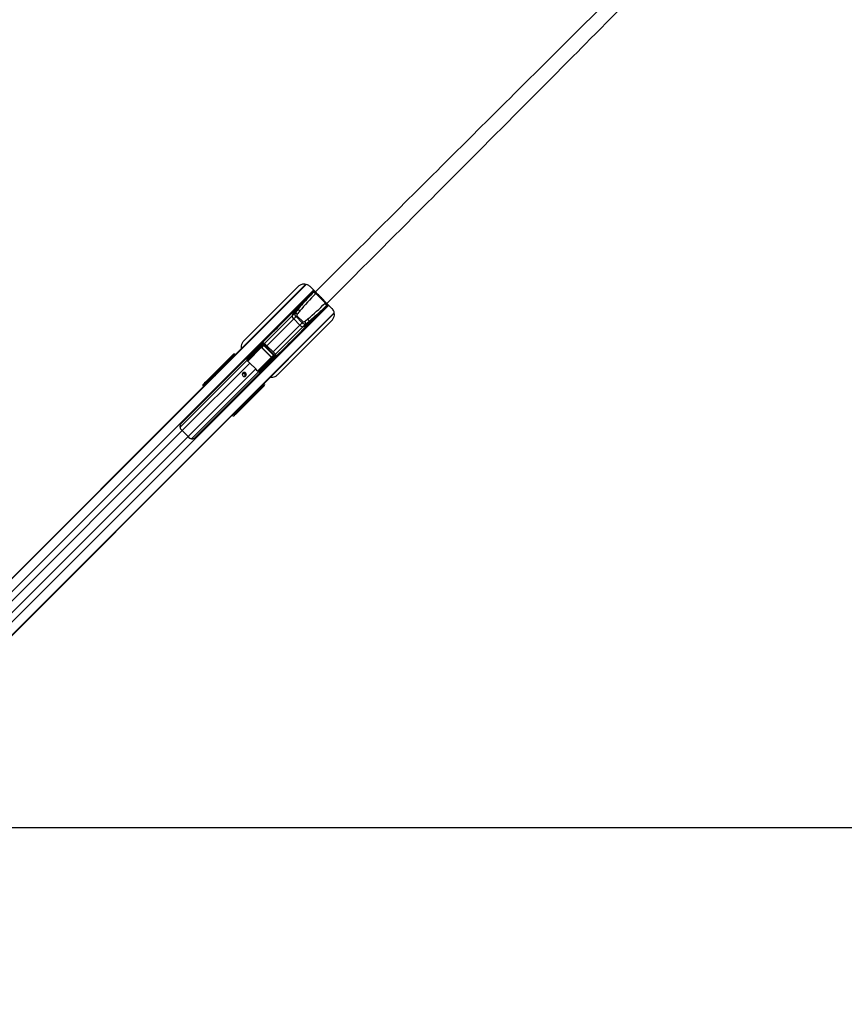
# Model space of a CAD drawing. Header units: millimetres. Extents: x 1508 to 17407, y 390 to 16320.
# Tile 64 of 66: x 4281 to 6223, y 9964 to 12284. Entities that reach past the tile are written whole.
import ezdxf

# ---------------------------------------------------------------- set-up
doc = ezdxf.new("R2010")
doc.units = ezdxf.units.MM
doc.header["$LTSCALE"] = 2
doc.layers.add('COMPONENT_GEOMETRY', color=7, linetype='Continuous')
doc.styles.add('SLDTEXTSTYLE0', font='TXT', dxfattribs={"width": 0.75})
doc.dimstyles.new('SLDDIMSTYLE0', dxfattribs={"dimtxt": 100, "dimasz": 6.604, "dimexe": 0, "dimexo": 0.0625, "dimgap": 25, "dimtad": 0, "dimtih": 1, "dimtoh": 1, "dimdec": 1, "dimrnd": 1e-09, "dimzin": 12, "dimdsep": 46, "dimtxsty": 'SLDTEXTSTYLE0', "dimsah": 1, "dimcen": 0.09, "dimadec": 0, "dimazin": 3, "dimtfac": 1, "dimtdec": 1, "dimtofl": 0, "dimtmove": 0, "dimatfit": 3, "dimfxl": 1, "dimfrac": 2, "dimtolj": 1, "dimtzin": 12, "dimarcsym": 0})
doc.dimstyles.new('SLDDIMSTYLE1', dxfattribs={"dimtxt": 100, "dimasz": 6.604, "dimexe": 0, "dimexo": 0.0625, "dimgap": 25, "dimtad": 0, "dimtih": 1, "dimtoh": 1, "dimdec": 0, "dimrnd": 1e-09, "dimzin": 12, "dimdsep": 46, "dimtxsty": 'SLDTEXTSTYLE0', "dimsah": 1, "dimcen": 0.09, "dimadec": 0, "dimazin": 3, "dimtfac": 1, "dimtdec": 0, "dimtofl": 0, "dimtmove": 0, "dimatfit": 3, "dimfxl": 1, "dimfrac": 2, "dimtolj": 1, "dimtzin": 12, "dimarcsym": 0})

# ---------------------------------------------------------------- blocks, each defined once
blk = doc.blocks.new('_D')
at = {"layer": 'COMPONENT_GEOMETRY', "color": 7}
for p, q in [((6308, 15517.2), (2562.5, 15517.2)), ((2568.9, 15517.2), (2568.9, 13024.9)), ((2368.8, 13004.6), (2338.4, 13004.6)), ((2338.4, 13004.6), (2338.4, 12845.8)), ((2769, 13004.6), (2799.4, 13004.6)), ((2799.4, 13004.6), (2799.4, 12845.8)), ((2338.4, 12845.8), (2368.8, 12845.8)), ((2799.4, 12845.8), (2769, 12845.8)), ((2568.9, 10203.9), (2568.9, 12696.2)), ((3176.2, 10203.9), (2562.5, 10203.9))]:
    blk.add_line(p, q, dxfattribs=at)
for points in [[(2568.9, 15517.2), (2567.9, 15510.6), (2569.9, 15510.6)], [(2568.9, 10203.9), (2569.9, 10210.5), (2567.9, 10210.5)]]:
    blk.add_solid(points, dxfattribs=at)
at = {"layer": 'COMPONENT_GEOMETRY', "color": 7, "char_height": 100, "attachment_point": 1, "style": 'SLDTEXTSTYLE0'}
for s, insert in [('8\'8.59"', (2368.8, 12974.8)), ('2656.7', (2365.7, 12825.1))]:
    blk.add_mtext(s, dxfattribs=dict(at, insert=insert))
blk = doc.blocks.new('_D_1')
at = {"layer": 'COMPONENT_GEOMETRY', "color": 7}
for p, q in [((8879.1, 12946.1), (8879.1, 8407.7)), ((3365.8, 10201.4), (3365.8, 8407.7)), ((5922.4, 8558.1), (5891.9, 8558.1)), ((5891.9, 8558.1), (5891.9, 8399.3)), ((6322.5, 8558.1), (6353, 8558.1)), ((6353, 8558.1), (6353, 8399.3)), ((3365.8, 8414), (5845.6, 8414)), ((5891.9, 8399.3), (5922.4, 8399.3)), ((6353, 8399.3), (6322.5, 8399.3)), ((8879.1, 8414), (6399.2, 8414))]:
    blk.add_line(p, q, dxfattribs=at)
for points in [[(3365.8, 8414), (3372.4, 8413), (3372.4, 8415)], [(8879.1, 8414), (8872.5, 8415), (8872.5, 8413)]]:
    blk.add_solid(points, dxfattribs=at)
at = {"layer": 'COMPONENT_GEOMETRY', "color": 7, "char_height": 100, "attachment_point": 1, "style": 'SLDTEXTSTYLE0'}
for s, insert in [('9\'0.53"', (5922.4, 8528.2)), ('2757', (5974.7, 8378.6))]:
    blk.add_mtext(s, dxfattribs=dict(at, insert=insert))

msp = doc.modelspace()

# ---------------------------------------------------------------- linework, layer by layer
at = {"color": 8, "linetype": 'Continuous', "lineweight": 25}
for p, q in [((3693.14, 10397.59), (4955.3, 11659.75)), ((4742.14, 11447.6), (4954.5, 11659.96)), ((3708.91, 10382.82), (4972.74, 11646.65)), ((4974.59, 11644.57), (4965.73, 11635.71)), ((4979.47, 11639.95), (4978.03, 11638.5)), ((3744.69, 10347.04), (5008.52, 11610.87)), ((4997.58, 11603.86), (5006.55, 11612.84)), ((5001.82, 11617.6), (5000.37, 11616.16)), ((3759.46, 10331.27), (5021.35, 11593.15)), ((4808.28, 11379.08), (5021.52, 11592.32)), ((4857.41, 11521), (4922.08, 11585.67)), ((4862.95, 11515.47), (4925.96, 11578.47)), ((4877.33, 11501.08), (4940.34, 11564.09)), ((4882.87, 11495.54), (4947.54, 11560.21)), ((4817.32, 11479.53), (4849.23, 11511.44)), ((4849.7, 11511.2), (4817.63, 11479.13)), ((4857.35, 11521.06), (4855.47, 11519.18)), ((4784.18, 11491.13), (4784.65, 11491.59)), ((4784.46, 11490.85), (4784.93, 11491.31)), ((4785.2, 11491.21), (4785.18, 11491.23)), ((4841.06, 11455.82), (4873.06, 11487.83)), ((4873.31, 11487.36), (4841.42, 11455.48)), ((4882.93, 11495.48), (4881.05, 11493.6)), ((4658.17, 11323.39), (4816.04, 11481.27)), ((4663.35, 11315.4), (4822.57, 11474.63)), ((4767.15, 11473.17), (4765.58, 11474.48)), ((4765.72, 11474.75), (4767.36, 11473.38)), ((4774.75, 11480.76), (4774.24, 11481.27)), ((4775.14, 11482.17), (4775.65, 11481.66)), ((4775.83, 11484.74), (4775.3, 11484.21)), ((4777.38, 11483.4), (4776.03, 11484.53)), ((4776.17, 11484.79), (4777.59, 11483.61)), ((4776.65, 11483.69), (4776.19, 11483.22)), ((4776.7, 11482.71), (4776.19, 11483.22)), ((4816.3, 11481.15), (4817.16, 11482.22)), ((4677.27, 11301.48), (4836.5, 11460.7)), ((4685.26, 11296.3), (4843.14, 11454.17)), ((4846.7, 11453.86), (4847.69, 11455.17)), ((4719.66, 11425.68), (4718.66, 11426.8)), ((4720.14, 11429.05), (4721.5, 11427.52)), ((4846.4, 11414.16), (4845.27, 11415.51)), ((4845.48, 11415.72), (4846.66, 11414.3)), ((4853.18, 11423.06), (4852.72, 11422.59)), ((4853.46, 11422.78), (4853, 11422.31)), ((4853.1, 11423.31), (4853.08, 11423.33)), ((4853.79, 11420.99), (4853.72, 11420.91)), ((4836.35, 11403.71), (4835.04, 11405.28)), ((4835.25, 11405.49), (4836.62, 11403.85)), ((4843.14, 11412.37), (4842.63, 11412.88)), ((4843.53, 11413.78), (4844.04, 11413.27)), ((4845.09, 11414.32), (4844.58, 11414.83)), ((4845.56, 11414.79), (4845.09, 11414.32)), ((4845.88, 11413), (4845.81, 11412.92)), ((4846.08, 11413.43), (4846.61, 11413.96)), ((4788.67, 11356.79), (4787.54, 11357.79)), ((4789.39, 11359.63), (4790.92, 11358.27)), ((3771.25, 10423.31), (4663.35, 11315.4)), ((3785.17, 10409.38), (4677.27, 11301.48))]:
    msp.add_line(p, q, dxfattribs=at)
at = {"color": 7, "linetype": 'Continuous', "lineweight": 25}
for p, q in [((4739.17, 11445.18), (4954.06, 11660.07)), ((4936.32, 11654.79), (4808.08, 11526.55)), ((4977.05, 11642.34), (4964.61, 11654.79)), ((4974.02, 11645.38), (4660.86, 11332.22)), ((4972.44, 11641.4), (4928.52, 11597.48)), ((4965.73, 11635.71), (4966.23, 11635.19)), ((4973.11, 11642.07), (4972.44, 11641.4)), ((4975.24, 11644.2), (4973.11, 11642.07)), ((4977.36, 11637.84), (4978.03, 11638.5)), ((4978.03, 11638.5), (4978.03, 11638.5)), ((5000.37, 11616.16), (4978.03, 11638.5)), ((4694.09, 11298.99), (5007.25, 11612.15)), ((4931.05, 11601.7), (4892.3, 11562.96)), ((5003.27, 11610.57), (4959.35, 11566.65)), ((4997.06, 11604.36), (4997.58, 11603.86)), ((4999.71, 11615.49), (5000.37, 11616.16)), ((5000.37, 11616.16), (5000.37, 11616.16)), ((5003.94, 11611.24), (5003.27, 11610.57)), ((5006.07, 11613.37), (5003.94, 11611.24)), ((5015.95, 11603.45), (5004.21, 11615.19)), ((4805.86, 11376.11), (5021.62, 11591.87)), ((4929.29, 11592.88), (4922.08, 11585.67)), ((4922.71, 11587.78), (4935.48, 11600.54)), ((4931.43, 11583.95), (4925.96, 11578.47)), ((4940.34, 11564.09), (4925.96, 11578.47)), ((4931.43, 11583.95), (4933.68, 11586.2)), ((4945.82, 11569.56), (4931.43, 11583.95)), ((4933.68, 11586.2), (4948.07, 11571.81)), ((4887.71, 11446.92), (5015.95, 11575.16)), ((4924.83, 11530.44), (4963.57, 11569.18)), ((4945.82, 11569.56), (4940.34, 11564.09)), ((4945.82, 11569.56), (4948.07, 11571.81)), ((4954.75, 11567.42), (4947.54, 11560.21)), ((4949.65, 11560.84), (4962.41, 11573.61)), ((4877.85, 11548.51), (4846.15, 11516.81)), ((4817.46, 11486.82), (4851.34, 11520.79)), ((4852.31, 11518.94), (4817.69, 11484.23)), ((4817.83, 11482.25), (4852.32, 11516.74)), ((4853.25, 11516.26), (4818.76, 11481.77)), ((4831.5, 11502.2), (4845.56, 11516.29)), ((4851.34, 11520.79), (4845.56, 11516.29)), ((4851.81, 11521.21), (4846.08, 11516.75)), ((4849.23, 11511.44), (4853.25, 11516.26)), ((4850.47, 11511.28), (4850.68, 11511.49)), ((4873.15, 11488.6), (4850.47, 11511.28)), ((4855, 11516.67), (4850.68, 11511.49)), ((4850.68, 11511.49), (4873.36, 11488.81)), ((4855, 11516.67), (4855.42, 11517.09)), ((4878.54, 11493.13), (4855, 11516.67)), ((4855.42, 11517.09), (4878.96, 11493.55)), ((4881.05, 11493.6), (4855.47, 11519.18)), ((4882.93, 11495.48), (4857.35, 11521.06)), ((4878.68, 11484.28), (4910.38, 11515.99)), ((4719.44, 11430.68), (4781.81, 11493.05)), ((4719.48, 11431.15), (4783.13, 11494.8)), ((4781.83, 11489.48), (4776.17, 11484.79)), ((4776.27, 11486.28), (4781.79, 11490.86)), ((4782.78, 11491.85), (4778.75, 11488.63)), ((4782.86, 11491.92), (4778.83, 11488.71)), ((4781.79, 11490.86), (4782.78, 11491.85)), ((4781.81, 11493.05), (4783.13, 11494.8)), ((4782.31, 11489.26), (4783.21, 11490.16)), ((4782.59, 11488.98), (4782.31, 11489.26)), ((4782.59, 11488.98), (4783.49, 11489.88)), ((4782.78, 11491.85), (4782.86, 11491.92)), ((4784.18, 11491.13), (4783.21, 11490.16)), ((4783.21, 11490.16), (4783.49, 11489.88)), ((4783.49, 11489.88), (4784.46, 11490.85)), ((4784.46, 11490.85), (4784.18, 11491.13)), ((4784.93, 11491.31), (4784.65, 11491.59)), ((4817.57, 11488.78), (4817.85, 11488.5)), ((4843.64, 11456.89), (4878.13, 11491.38)), ((4878.61, 11490.46), (4844.12, 11455.97)), ((4846.1, 11455.82), (4880.81, 11490.44)), ((4882.66, 11489.47), (4848.69, 11455.59)), ((4873.15, 11488.6), (4873.36, 11488.81)), ((4878.13, 11491.38), (4873.31, 11487.36)), ((4873.36, 11488.81), (4878.54, 11493.13)), ((4878.16, 11483.69), (4882.66, 11489.47)), ((4878.54, 11493.13), (4878.96, 11493.55)), ((4878.62, 11484.21), (4883.08, 11489.94)), ((4765.58, 11474.48), (4720.14, 11429.05)), ((4765.64, 11476.17), (4773.71, 11482.87)), ((4773.76, 11481.5), (4765.67, 11474.79)), ((4774.79, 11483.94), (4768.78, 11479.15)), ((4768.89, 11479.25), (4768.78, 11479.15)), ((4774.87, 11484.01), (4768.89, 11479.25)), ((4773.71, 11482.87), (4774.79, 11483.94)), ((4775.14, 11482.17), (4774.24, 11481.27)), ((4774.87, 11484.01), (4774.79, 11483.94)), ((4776.19, 11483.22), (4775.14, 11482.17)), ((4777.16, 11483.18), (4776.65, 11483.69)), ((4822.57, 11474.63), (4836.5, 11460.7)), ((4864.07, 11469.63), (4878.16, 11483.69)), ((4729.79, 11435.25), (4742.23, 11446.83)), ((4729.79, 11435.25), (4734.09, 11439.55)), ((4730.98, 11436.99), (4737.01, 11443.02)), ((4734.09, 11439.55), (4741.47, 11446.43)), ((4734.09, 11439.55), (4739.98, 11445.44)), ((4737.01, 11443.02), (4739.17, 11445.18)), ((4739.98, 11445.44), (4742.14, 11447.6)), ((4741.47, 11446.43), (4739.98, 11445.44)), ((4744.04, 11448.86), (4742.14, 11447.6)), ((4846.33, 11455.09), (4844.09, 11455.29)), ((4850.37, 11455.98), (4850.65, 11455.7)), ((3687.2, 10393.21), (4714, 11420.01)), ((3690.17, 10395.63), (4729.79, 11435.25)), ((4712.28, 11422.94), (4714.95, 11425.61)), ((4714.14, 11425.4), (4712.28, 11422.94)), ((4714, 11420.01), (4718.3, 11424.32)), ((4714.95, 11425.61), (4715.89, 11426.86)), ((4718.66, 11426.8), (4717.72, 11425.56)), ((4718.3, 11424.32), (4725.81, 11431.82)), ((4725.81, 11431.82), (4730.98, 11436.99)), ((4854.92, 11419.94), (4792.55, 11357.57)), ((4793.01, 11357.61), (4856.67, 11421.26)), ((4846.66, 11414.3), (4851.35, 11419.96)), ((4852.72, 11419.92), (4848.15, 11414.41)), ((4850.5, 11416.88), (4853.72, 11420.91)), ((4850.58, 11416.96), (4853.79, 11420.99)), ((4851.75, 11421.62), (4850.85, 11420.72)), ((4851.13, 11420.44), (4850.85, 11420.72)), ((4852.03, 11421.34), (4851.13, 11420.44)), ((4852.72, 11422.59), (4851.75, 11421.62)), ((4851.75, 11421.62), (4852.03, 11421.34)), ((4852.03, 11421.34), (4853, 11422.31)), ((4853, 11422.31), (4852.72, 11422.59)), ((4853.72, 11420.91), (4852.72, 11419.92)), ((4853.18, 11423.06), (4852.99, 11423.23)), ((4853.46, 11422.78), (4853.18, 11423.06)), ((4856.67, 11421.26), (4854.92, 11419.94)), ((4790.92, 11358.27), (4836.35, 11403.71)), ((4836.66, 11403.8), (4843.37, 11411.89)), ((4844.74, 11411.84), (4838.04, 11403.77)), ((4841.02, 11406.91), (4845.81, 11412.92)), ((4841.02, 11406.91), (4841.11, 11407.03)), ((4841.12, 11407.02), (4845.88, 11413)), ((4843.14, 11412.37), (4844.04, 11413.27)), ((4844.04, 11413.27), (4845.09, 11414.32)), ((4845.81, 11412.92), (4844.74, 11411.84)), ((4845.56, 11414.79), (4845.05, 11415.3)), ((3757.5, 10328.3), (4801.98, 11372.78)), ((4791.09, 11361.34), (4803.7, 11373.95)), ((4801.98, 11372.78), (4808.28, 11379.08)), ((4806.5, 11377.63), (4801.98, 11372.78)), ((4803.7, 11373.95), (4805.86, 11376.11)), ((4808.28, 11379.08), (4808.53, 11379.45)), ((4055.4, 10625.65), (4786.8, 11357.05)), ((4787.48, 11353.08), (4784.81, 11350.42)), ((4787.27, 11352.27), (4784.81, 11350.42)), ((4786.8, 11357.05), (4791.09, 11361.34)), ((4787.43, 11355.85), (4788.67, 11356.79)), ((4788.73, 11354.02), (4787.48, 11353.08)), ((4663.35, 11315.4), (4677.27, 11301.48))]:
    msp.add_line(p, q, dxfattribs=at)
at = {"color": 7, "linetype": 'Continuous', "lineweight": 25, "flags": 128}
for points in [[(4892.3, 11562.96), (4892.3, 11562.96), (4890.65, 11561.25), (4888.19, 11558.65), (4885.28, 11555.6), (4883.77, 11554.05), (4882.31, 11552.58), (4880.95, 11551.23), (4879.74, 11550.07), (4877.97, 11548.43), (4877.3, 11547.9), (4877.85, 11548.51), (4877.85, 11548.51)], [(4917.44, 11523.38), (4917.41, 11523.35), (4914.5, 11520.29), (4912.04, 11517.7), (4910.38, 11515.98), (4909.77, 11515.43), (4910.31, 11516.11), (4911.94, 11517.88), (4913.11, 11519.09), (4914.45, 11520.45), (4915.93, 11521.91), (4917.47, 11523.41), (4920.53, 11526.33), (4923.12, 11528.78), (4924.83, 11530.44), (4924.83, 11530.44)], [(4806.06, 11451.26), (4805.06, 11449.72), (4804.75, 11447.88), (4805.17, 11446.01), (4806.27, 11444.4), (4807.88, 11443.3), (4809.75, 11442.88), (4811.59, 11443.19), (4813.13, 11444.19), (4814.13, 11445.73), (4814.44, 11447.58), (4814.02, 11449.44), (4812.92, 11451.05), (4811.31, 11452.15), (4809.44, 11452.58), (4807.6, 11452.26), (4806.06, 11451.26)], [(3826.62, 10380.02), (4399.98, 10380.05), (5029.34, 10380.08), (5669.94, 10380.09), (6310.54, 10380.1)]]:
    msp.add_lwpolyline(points, dxfattribs=at)
at = {"color": 7, "linetype": 'Continuous', "lineweight": 25}
for centre, radius, start, end in [((4966.45, 11636.4), 1, 135, 224), ((4969.18, 11631.72), 10.21, 36.77, 71.38786), ((4969.85, 11632.39), 10.21, 36.77, 71.38786), ((4955.04, 11577.65), 33.92, 120.07324, 166.32657), ((4998.27, 11604.58), 1, 226, 315), ((4993.59, 11607.31), 10.21, 18.61214, 53.23), ((4994.26, 11607.98), 10.21, 18.61214, 53.23), ((4964.24, 11574.21), 43.69, 161.90632, 164.78828), ((4932.16, 11586.45), 10.1, 184.42693, 232.12888), ((4945.75, 11580.58), 24.13, 135.55841, 162.65993), ((4924.26, 11578.84), 14.92, 46.92929, 70.28231), ((4930.63, 11587.03), 14.36, 45.91477, 70.24584), ((4948.9, 11568.76), 14.36, 19.75416, 44.08523), ((4948.32, 11570.29), 10.1, 217.87112, 265.57307), ((4939.52, 11593.17), 33.92, 283.67343, 329.92676), ((4936.08, 11602.37), 43.69, 285.21172, 288.09368), ((4942.45, 11583.88), 24.13, 287.34007, 314.44159), ((4940.71, 11562.39), 14.92, 19.71769, 43.07071), ((4849.24, 11510.89), 0.549, 34.00776, 90.96676), ((4853.54, 11520.76), 2.2, 179.13131, 236.03914), ((4853.24, 11517.36), 1.1, 214.00776, 270.96676), ((4776.07, 11486.37), 0.222, 335.96385, 36.54975), ((4778.53, 11488.72), 0.237, 337.3806, 38.39441), ((4782.51, 11490.19), 0.98, 137.39254, 226.15841), ((4817.58, 11485.51), 0.618, 116.59048, 150.31331), ((4872.76, 11487.37), 0.549, 359.03324, 55.99224), ((4879.23, 11491.37), 1.1, 179.03324, 235.99224), ((4882.63, 11491.67), 2.2, 213.96086, 270.86869), ((4764.9, 11475), 0.796, 322.78764, 345.04984), ((4764.89, 11475.03), 0.878, 321.75739, 341.60224), ((4765.5, 11476.25), 0.161, 328.83961, 24.83918), ((4768.62, 11479.24), 0.178, 331.13554, 29.17095), ((4774.44, 11482.2), 0.98, 137.39254, 226.15841), ((4775.02, 11485.81), 1.34, 307.07771, 319.02906), ((4775.34, 11485.07), 0.878, 321.75739, 341.60224), ((4817.76, 11485.71), 1.48, 237.53565, 267.54384), ((4817.41, 11484.16), 1.96, 262.73075, 282.6305), ((4818.12, 11482.54), 1.01, 198.69471, 309.84659), ((4818.75, 11482.87), 1.1, 214.00776, 270.96676), ((4780.75, 11432.86), 59.1, 44.96371, 50.45217), ((4750.42, 11429.6), 18.97, 123.36609, 134.95795), ((4752.57, 11431.76), 18.97, 123.36609, 134.95795), ((4808.32, 11446.71), 3.27, 41.86542, 188.5869), ((4808.22, 11446.35), 5.05, 327.85467, 122.14533), ((4808.61, 11446.44), 3.27, 260.87202, 48.67567), ((4794.73, 11418.89), 59.1, 39.54783, 45.03629), ((4844.41, 11456.25), 1.01, 140.15341, 251.30529), ((4844.74, 11456.88), 1.1, 179.03324, 235.99224), ((4846.03, 11455.54), 1.96, 167.3695, 187.26925), ((4847.58, 11455.89), 1.48, 182.45616, 212.46435), ((4847.38, 11455.71), 0.618, 299.68669, 333.40952), ((4716.31, 11424.17), 1.98, 44.46278, 133.28196), ((4717.25, 11425.41), 1.98, 44.46278, 133.28196), ((4721.22, 11430.47), 1.79, 173.28389, 232.93745), ((4850.59, 11416.66), 0.237, 51.60559, 112.6194), ((4852.06, 11420.64), 0.98, 223.84159, 312.60746), ((4836.9, 11403.02), 0.878, 108.39776, 128.24261), ((4836.87, 11403.03), 0.796, 104.95016, 127.21236), ((4838.12, 11403.63), 0.161, 65.16082, 121.16039), ((4841.11, 11406.75), 0.178, 60.82905, 118.86446), ((4844.07, 11412.57), 0.98, 223.84159, 312.60746), ((4846.94, 11413.47), 0.878, 108.39776, 128.24261), ((4847.68, 11413.15), 1.34, 130.97094, 142.92229), ((4848.24, 11414.2), 0.222, 53.45025, 114.03615), ((4790.28, 11387.35), 18.96, 315.04062, 326.5012), ((4792.43, 11389.51), 18.97, 315.04205, 326.63391), ((4786.04, 11354.44), 1.98, 316.71804, 45.53722), ((4787.28, 11355.38), 1.98, 316.71804, 45.53722), ((4792.34, 11359.35), 1.79, 217.06255, 276.71611), ((4694.75, 11346.9), 44.48, 217.7826, 225.08299), ((4708.77, 11332.88), 44.48, 224.91701, 232.2174)]:
    msp.add_arc(centre, radius, start, end, dxfattribs=at)
at = {"color": 8, "linetype": 'Continuous', "lineweight": 25}
for centre, radius, start, end in [((4783.48, 11492.84), 1.68, 172.6449, 229.88631), ((4793.51, 11482.95), 11.74, 131.25076, 135.15531), ((4844.82, 11431.64), 11.74, 314.84469, 318.74924), ((4854.71, 11421.61), 1.68, 220.11369, 277.3551)]:
    msp.add_arc(centre, radius, start, end, dxfattribs=at)
at = {"color": 7, "linetype": 'Continuous', "lineweight": 25}
for centre, major_axis, ratio, start_param, end_param in [((5086.26, 11528.94), (208.93, 208.93), 0.5211931, 1.5707963, 1.7566923), ((5085.58, 11528.26), (210.51, 210.51), 0.5374519, 1.5707963, 1.6940433), ((4890.81, 11724.39), (208.93, 208.93), 0.5211931, 4.526493, 4.712389), ((4890.13, 11723.71), (210.51, 210.51), 0.5374519, 4.5891084, 4.712389), ((4935.72, 11588.24), (-5.66, 5.66), 0.7578134, 0.2090536, 1.5707963), ((5151.44, 11497.33), (305, 305), 0.5324147, 1.7566923, 1.77985), ((4936.4, 11588.91), (2.71, 2.71), 0.5211931, 1.77985, 3.1415927), ((5152.12, 11498.01), (303.43, 303.43), 0.5211931, 1.7566923, 1.77985), ((4859.87, 11790.25), (303.43, 303.43), 0.5211931, 4.5033353, 4.526493), ((4950.11, 11573.85), (-5.66, 5.66), 0.7578134, 1.5707963, 2.932539), ((4950.78, 11574.53), (2.71, 2.71), 0.5211931, 3.1415927, 4.5033353), ((4859.2, 11789.57), (305, 305), 0.5324147, 4.5033353, 4.526493), ((4848.49, 11513.56), (3.58, 3.02), 0.8534878, 1.5239196, 1.6708542), ((4849.92, 11510.71), (0.731, 0.811), 0.9160627, 6.2417268, 7.7828408), ((4850.04, 11510.83), (0.414, 0.472), 0.7960113, 6.2316645, 7.7727784), ((4854.24, 11518.03), (3.2, 2.8), 0.9399897, 0.0585583, 1.6574601), ((4853.77, 11517.57), (1.79, 1.51), 0.8534878, 0.0719524, 1.6708542), ((4853.69, 11515.27), (1.66, 1.89), 0.7960113, 6.2316645, 7.7727784), ((4853.92, 11515.51), (1.04, 1.2), 0.6306565, 6.2304961, 7.7716101), ((4826.27, 11534.68), (74.15, 71.32), 0.0006481, 3.9714162, 4.0155652), ((4826.62, 11534.32), (74.51, 70.97), 0.0008516, 3.9697084, 4.0138575), ((4782.84, 11489.78), (1.06, -1.06), 0.3524771, 1.5707963, 3.1066861), ((4784.59, 11490.15), (-2.34, 3.27), 0.932843, 4.8660535, 6.4380058), ((4782.18, 11489.13), (0.354, -0.354), 0.3743577, 1.5707963, 3.1066861), ((4783.83, 11490.78), (1.06, -1.06), 0.3305965, 1.5707963, 3.1066861), ((4785.83, 11491.79), (-1.73, 3.69), 0.9084912, 5.0290275, 6.6009798), ((4848.2, 11521.53), (191.31, 192.03), 0.0067039, 4.5402138, 4.6182287), ((4872.7, 11488.17), (0.472, 0.414), 0.7960113, 4.7935922, 6.3347062), ((4872.58, 11488.05), (0.811, 0.731), 0.9160627, 4.7835299, 6.3246439), ((4877.38, 11492.05), (1.2, 1.04), 0.6306565, 4.7947605, 6.3358745), ((4877.14, 11491.82), (1.89, 1.66), 0.7960113, 4.7935922, 6.3347062), ((4879.44, 11491.9), (1.51, 1.79), 0.8534878, 4.6123311, 6.2112329), ((4879.9, 11492.37), (2.8, 3.2), 0.9399897, 4.6257252, 6.224627), ((4764.81, 11473.23), (1.41, -1.41), 0.7241758, 1.7453293, 1.7713589), ((4826.62, 11534.32), (74.51, 70.97), 0.0008516, 3.7529808, 3.8228146), ((4826.27, 11534.68), (74.15, 71.32), 0.0006481, 3.7546885, 3.8245223), ((4765.14, 11473.56), (1.77, -1.77), 0.5087004, 1.7453293, 1.7713589), ((4774.76, 11481.79), (1.06, -1.06), 0.3524771, 1.5707963, 3.1066861), ((4774.11, 11481.14), (0.354, -0.354), 0.3743577, 1.5707963, 3.1066861), ((4775.84, 11482.87), (1.06, -1.06), 0.3305965, 1.5707963, 3.1066861), ((4777.42, 11485.84), (1.62, 1.06), 0.7727027, 3.1768261, 3.3708269), ((4777.23, 11485.78), (1.22, 0.83), 0.6768411, 3.1734457, 3.3674464), ((4770.66, 11421.55), (68.6, 84.02), 0.0107882, 0.7805081, 0.8197113), ((4825.13, 11485.18), (5.76, 5.76), 0.8205601, 2.3851365, 2.6615065), ((4883.4, 11486.33), (192.03, 191.31), 0.0067039, 1.6649566, 1.7429935), ((4875.43, 11486.62), (3.02, 3.58), 0.8534878, 4.6123311, 4.7592657), ((4831.44, 11311.18), (222.39, 222.39), 0.5087356, 1.5009832, 1.5707963), ((4742.42, 11447.24), (1.76, 1.68), 0.0656844, 4.5379103, 6.6333124), ((4783.42, 11408.79), (84.02, 68.6), 0.0107882, 5.463474, 5.5026772), ((4847.05, 11463.26), (5.76, 5.76), 0.8205601, 3.6216788, 3.8980488), ((4716.59, 11418.77), (-4.24, 4.24), 0.3295798, 0.0460032, 1.1020644), ((4827.13, 11306.87), (222.39, 222.39), 0.5087356, 1.5009832, 1.5707963), ((4718.15, 11429.41), (4.18, 4.33), 0.0438581, 1.2020967, 2.7976428), ((4718.56, 11429.53), (2.79, 2.88), 0.0438581, 1.2020967, 2.7976428), ((4719.99, 11428.14), (1.28, 1.57), 0.2462972, 1.1660183, 2.7615644), ((4896.19, 11464.75), (70.97, 74.51), 0.0008516, 2.2693278, 2.3134769), ((4896.55, 11464.4), (71.32, 74.15), 0.0006481, 2.2676201, 2.3117691), ((4851, 11420.31), (-0.354, 0.354), 0.3743577, 3.1764992, 4.712389), ((4851.65, 11420.97), (-1.06, 1.06), 0.3524771, 3.1764992, 4.712389), ((4852.65, 11421.96), (-1.06, 1.06), 0.3305965, 3.1764992, 4.712389), ((4852.02, 11422.72), (3.27, -2.34), 0.932843, 6.1283649, 7.7003172), ((4853.66, 11423.96), (3.69, -1.73), 0.9084912, 5.9653908, 7.5373431), ((4835.1, 11402.94), (1.41, -1.41), 0.7241758, 1.3702338, 1.3962634), ((4835.43, 11403.27), (-1.77, 1.77), 0.5087004, 4.5118264, 4.5378561), ((4896.19, 11464.75), (70.97, 74.51), 0.0008516, 2.4603707, 2.5302045), ((4896.55, 11464.4), (71.32, 74.15), 0.0006481, 2.458663, 2.5284968), ((4843.01, 11412.24), (-0.354, 0.354), 0.3743577, 3.1764992, 4.712389), ((4843.66, 11412.89), (-1.06, 1.06), 0.3524771, 3.1764992, 4.712389), ((4844.74, 11413.97), (-1.06, 1.06), 0.3305965, 3.1764992, 4.712389), ((4847.71, 11415.55), (1.06, 1.62), 0.7727027, 2.9123584, 3.1063592), ((4847.65, 11415.36), (0.83, 1.22), 0.6768411, 2.9157389, 3.1097396), ((4673.66, 11470.19), (221.5, 221.5), 0.5107684, 4.712389, 4.7822022), ((4677.96, 11474.48), (221.5, 221.5), 0.5107684, 4.712389, 4.7813953), ((4806.91, 11377.83), (1.68, 1.76), 0.0656844, 5.9330583, 8.0305561), ((4780.64, 11354.72), (4.24, -4.24), 0.3295798, 5.1811209, 6.2371821), ((4791.28, 11356.28), (4.33, 4.18), 0.0438581, 3.4855425, 5.0810886), ((4790.01, 11358.12), (1.57, 1.28), 0.2462972, 3.5216209, 5.117167), ((4791.4, 11356.69), (2.88, 2.79), 0.0438581, 3.4855425, 5.0810886)]:
    msp.add_ellipse(centre, major_axis=major_axis, ratio=ratio, start_param=start_param, end_param=end_param, dxfattribs=at)
at = {"color": 8, "linetype": 'Continuous', "lineweight": 25}
for centre, major_axis, ratio, start_param, end_param in [((5085.58, 11528.26), (210.51, 210.51), 0.5374519, 1.6940433, 1.7566923), ((4890.13, 11723.71), (210.51, 210.51), 0.5374519, 4.526493, 4.5891084), ((4782.46, 11488.85), (0.354, -0.354), 0.3743577, 1.0164363, 1.5707963), ((4783.86, 11489.91), (-0.86, 1.85), 0.9084912, 5.0290275, 5.3492624), ((4838.08, 11504.17), (34.84, 28.45), 0.0109144, 4.0100449, 4.0698266), ((4866.04, 11476.21), (28.45, 34.84), 0.0109144, 2.2133587, 2.2731404), ((4719.25, 11421.44), (4.24, -4.24), 0.3295099, 3.1874599, 4.2443932), ((4720.59, 11422.78), (-2.83, 2.83), 0.3295798, 0.0460032, 0.8278434), ((4850.72, 11420.59), (-0.354, 0.354), 0.3743577, 4.712389, 5.266749), ((4851.78, 11421.99), (1.85, -0.86), 0.9084912, 0.9332003, 1.2541578), ((4783.31, 11357.38), (-4.24, 4.24), 0.3295099, 2.0387921, 3.0957254), ((4784.65, 11358.72), (2.83, -2.83), 0.3295798, 5.4553419, 6.2371821)]:
    msp.add_ellipse(centre, major_axis=major_axis, ratio=ratio, start_param=start_param, end_param=end_param, dxfattribs=at)
for points, knots in [([(4977.05, 11642.34), (5078.91, 11743.91), (5282.61, 11947.03), (5553.11, 12216.37), (5722.21, 12383.5), (5789.1, 12449.61)], [0, 0, 0, 0, 0.3767289, 0.7534584, 1, 1, 1, 1]), ([(5810.03, 12425.75), (5744.4, 12359.36), (5577.75, 12190.75), (5308.9, 11920.74), (5105.78, 11717.04), (5004.21, 11615.19)], [0, 0, 0, 0, 0.2451747, 0.6225869, 1, 1, 1, 1]), ([(4778.71, 11488.87), (4778.76, 11488.92), (4779.02, 11489.15), (4779.4, 11489.41), (4779.76, 11489.5), (4779.86, 11489.53)], [0, 0, 0, 0, 0.1385006, 0.7576606, 1, 1, 1, 1]), ([(4817.04, 11485.82), (4816.75, 11485.59), (4816.31, 11485.26), (4815.87, 11484.93), (4815.73, 11484.83)], [0, 0, 0, 0, 0.6758429, 1, 1, 1, 1]), ([(4768.78, 11479.33), (4768.83, 11479.37), (4769.09, 11479.61), (4769.41, 11479.84), (4769.72, 11479.93), (4769.77, 11479.95)], [0, 0, 0, 0, 0.160783, 0.8477094, 1, 1, 1, 1]), ([(4844.09, 11455.29), (4843.89, 11455.13), (4843.49, 11454.81), (4843.09, 11454.48), (4842.89, 11454.32)], [0, 0, 0, 0, 0.4931943, 1, 1, 1, 1]), ([(4851.39, 11417.98), (4851.32, 11417.78), (4851.19, 11417.37), (4850.89, 11417.02), (4850.74, 11416.85)], [0, 0, 0, 0, 0.49301771, 1, 1, 1, 1]), ([(4841.76, 11407.83), (4841.72, 11407.69), (4841.6, 11407.37), (4841.35, 11407.08), (4841.19, 11406.91)], [0, 0, 0, 0, 0.4000337, 1, 1, 1, 1])]:
    msp.add_open_spline(points, degree=3, knots=knots, dxfattribs=at)
at = {"color": 7, "linetype": 'Continuous', "lineweight": 25}
for points, knots in [([(4964.61, 11654.79), (4963.71, 11655.6), (4961.9, 11657.22), (4957.77, 11659.51), (4953.15, 11660.71), (4948.4, 11660.65), (4944.7, 11659.93), (4941.15, 11658.48), (4938.34, 11656.68), (4936.85, 11655.28), (4936.32, 11654.79)], [0, 0, 0, 0, 0.111634, 0.2233339, 0.4451896, 0.5656417, 0.6860843, 0.8099139, 0.9336742, 1, 1, 1, 1]), ([(5004.21, 11615.19), (5002.1, 11617.3), (4997.82, 11621.58), (4990.99, 11628.41), (4983.94, 11635.46), (4979.37, 11640.03), (4977.05, 11642.34)], [0, 0, 0, 0, 0.23888, 0.4846364, 0.7381427, 1, 1, 1, 1]), ([(5015.95, 11575.16), (5016.77, 11576.07), (5018.41, 11577.9), (5020.71, 11582.09), (5021.9, 11586.78), (5021.79, 11591.61), (5021.01, 11595.32), (5019.5, 11598.88), (5017.71, 11601.59), (5016.37, 11603), (5015.95, 11603.45)], [0, 0, 0, 0, 0.1137423, 0.2275484, 0.4536506, 0.5755272, 0.6973834, 0.820633, 0.9438023, 1, 1, 1, 1]), ([(4877.85, 11548.51), (4878.35, 11549), (4879.35, 11549.97), (4882.08, 11552.54), (4884.2, 11554.55), (4885.24, 11555.56), (4885.25, 11555.57)], [0, 0, 0, 0, 0.3346574, 0.6673089, 0.9968828, 1, 1, 1, 1]), ([(4808.08, 11526.55), (4806.72, 11524.92), (4803.98, 11521.66), (4802.23, 11515.36), (4801.9, 11510.75), (4802.59, 11508.73), (4802.62, 11508.64)], [0, 0, 0, 0, 0.3358615, 0.6728418, 0.9857187, 1, 1, 1, 1]), ([(4775.83, 11484.74), (4775.77, 11484.85), (4775.66, 11485.06), (4775.64, 11485.43), (4775.73, 11485.8), (4775.94, 11486.18), (4776.14, 11486.39), (4776.25, 11486.5)], [0, 0, 0, 0, 0.1837229, 0.3577538, 0.5459259, 0.7461896, 1, 1, 1, 1]), ([(4776.27, 11486.28), (4776.19, 11486.2), (4776.05, 11486.05), (4775.89, 11485.75), (4775.84, 11485.46), (4775.88, 11485.18), (4775.98, 11485.01), (4776.04, 11484.93)], [0, 0, 0, 0, 0.2616949, 0.4547577, 0.6342319, 0.8078503, 1, 1, 1, 1]), ([(4784.65, 11491.59), (4784.57, 11491.66), (4784.36, 11491.86), (4784.01, 11492.07), (4783.59, 11492.17), (4783.19, 11492.12), (4782.97, 11491.99), (4782.86, 11491.92)], [0, 0, 0, 0, 0.1526816, 0.4213754, 0.6263891, 0.8018835, 1, 1, 1, 1]), ([(4785.1, 11491.11), (4785.08, 11491.14), (4785.03, 11491.22), (4784.96, 11491.28), (4784.93, 11491.31)], [0, 0, 0, 0, 0.4679841, 1, 1, 1, 1]), ([(4818.35, 11489.71), (4818.34, 11489.71), (4817.92, 11489.28), (4816.9, 11488.07), (4815.86, 11486.04), (4815.47, 11483.91), (4815.6, 11482.32), (4815.9, 11481.59), (4816.04, 11481.27)], [0, 0, 0, 0, 0.0026713, 0.1953579, 0.507159, 0.7219581, 0.8748674, 1, 1, 1, 1]), ([(4816.96, 11484.46), (4816.98, 11484.74), (4817, 11485.12), (4817.03, 11485.58), (4817.04, 11485.74), (4817.04, 11485.82)], [0, 0, 0, 0, 0.5927869, 0.8158087, 1, 1, 1, 1]), ([(4817.46, 11486.82), (4817.45, 11486.82), (4817.35, 11486.71), (4817.14, 11486.41), (4817.08, 11486.04), (4817.04, 11485.82)], [0, 0, 0, 0, 0.0107069, 0.4125943, 1, 1, 1, 1]), ([(4817.46, 11486.82), (4817.45, 11486.82), (4817.39, 11486.75), (4817.28, 11486.54), (4817.29, 11486.24), (4817.3, 11486.07)], [0, 0, 0, 0, 0.0107069, 0.4125955, 1, 1, 1, 1]), ([(4817.3, 11486.07), (4817.32, 11485.96), (4817.36, 11485.73), (4817.46, 11485.21), (4817.57, 11484.68), (4817.67, 11484.32), (4817.69, 11484.23)], [0, 0, 0, 0, 0.2055736, 0.4344383, 0.8552633, 1, 1, 1, 1]), ([(4765.54, 11474.51), (4765.52, 11474.53), (4765.39, 11474.62), (4765.22, 11474.83), (4765.11, 11475.17), (4765.12, 11475.48), (4765.23, 11475.8), (4765.41, 11476.08), (4765.57, 11476.24), (4765.65, 11476.32)], [0, 0, 0, 0, 0.0324038, 0.2220781, 0.3811988, 0.5433613, 0.6728153, 0.8347469, 1, 1, 1, 1]), ([(4765.64, 11476.17), (4765.58, 11476.11), (4765.48, 11476.01), (4765.38, 11475.86), (4765.31, 11475.72), (4765.29, 11475.64), (4765.27, 11475.48), (4765.29, 11475.3), (4765.4, 11475.04), (4765.55, 11474.88), (4765.66, 11474.8), (4765.67, 11474.79)], [0, 0, 0, 0, 0.1655111, 0.2835853, 0.3149316, 0.4135053, 0.4333733, 0.5928838, 0.760419, 0.9651718, 1, 1, 1, 1]), ([(4776.65, 11483.69), (4776.58, 11483.76), (4776.37, 11483.96), (4776.02, 11484.17), (4775.6, 11484.26), (4775.2, 11484.22), (4774.98, 11484.08), (4774.87, 11484.01)], [0, 0, 0, 0, 0.1526816, 0.4213754, 0.6263891, 0.8018835, 1, 1, 1, 1]), ([(4816.04, 11481.27), (4816.5, 11480.54), (4817.13, 11479.53), (4818.11, 11478.67), (4818.38, 11478.43)], [0, 0, 0, 0, 0.720131, 1, 1, 1, 1]), ([(4817.16, 11482.22), (4817.08, 11482.62), (4816.94, 11483.37), (4816.95, 11484.12), (4816.96, 11484.46)], [0, 0, 0, 0, 0.544713, 1, 1, 1, 1]), ([(4840.3, 11456.51), (4840.95, 11455.84), (4841.84, 11454.9), (4842.85, 11454.33), (4843.14, 11454.17)], [0, 0, 0, 0, 0.7198695, 1, 1, 1, 1]), ([(4843.14, 11454.17), (4843.46, 11454.03), (4844.19, 11453.73), (4845.78, 11453.6), (4847.91, 11453.99), (4849.94, 11455.03), (4851.15, 11456.05), (4851.58, 11456.47), (4851.58, 11456.48)], [0, 0, 0, 0, 0.1251326, 0.2780419, 0.492841, 0.8046421, 0.9973287, 1, 1, 1, 1]), ([(4846.1, 11455.82), (4846.38, 11455.75), (4846.74, 11455.66), (4847.25, 11455.55), (4847.6, 11455.49), (4847.83, 11455.45), (4847.94, 11455.43)], [0, 0, 0, 0, 0.4255346, 0.5656144, 0.7944513, 1, 1, 1, 1]), ([(4847.69, 11455.17), (4847.61, 11455.17), (4847.45, 11455.16), (4846.98, 11455.13), (4846.61, 11455.11), (4846.33, 11455.09)], [0, 0, 0, 0, 0.1841913, 0.4072131, 1, 1, 1, 1]), ([(4848.69, 11455.59), (4848.69, 11455.58), (4848.58, 11455.48), (4848.28, 11455.27), (4847.91, 11455.21), (4847.69, 11455.17)], [0, 0, 0, 0, 0.01070595, 0.42314815, 1, 1, 1, 1]), ([(4848.69, 11455.59), (4848.69, 11455.59), (4848.62, 11455.52), (4848.4, 11455.41), (4848.11, 11455.42), (4847.94, 11455.43)], [0, 0, 0, 0, 0.010706, 0.4231493, 1, 1, 1, 1]), ([(4871.02, 11441.27), (4872.98, 11441.17), (4876.94, 11440.98), (4882.94, 11442.97), (4886.05, 11445.54), (4887.71, 11446.92)], [0, 0, 0, 0, 0.3140447, 0.6332645, 1, 1, 1, 1]), ([(4725.81, 11431.82), (4726.04, 11432.05), (4726.49, 11432.49), (4727.42, 11433.41), (4728.4, 11434.38), (4729.36, 11435.33), (4730.17, 11436.15), (4730.74, 11436.74), (4730.98, 11436.99), (4730.98, 11436.99), (4730.98, 11436.99)], [0, 0, 0, 0, 0.1335987, 0.2671966, 0.4008119, 0.5344211, 0.6680123, 0.8016105, 0.9352267, 1, 1, 1, 1]), ([(4853.79, 11420.99), (4853.86, 11421.11), (4853.99, 11421.31), (4854.03, 11421.65), (4853.99, 11421.94), (4853.88, 11422.25), (4853.7, 11422.53), (4853.53, 11422.7), (4853.46, 11422.78)], [0, 0, 0, 0, 0.1995794, 0.3513074, 0.4943159, 0.6461802, 0.8522295, 1, 1, 1, 1]), ([(4838.19, 11403.78), (4838.11, 11403.7), (4837.96, 11403.55), (4837.69, 11403.37), (4837.39, 11403.26), (4837.07, 11403.24), (4836.83, 11403.31), (4836.59, 11403.44), (4836.48, 11403.56), (4836.38, 11403.67)], [0, 0, 0, 0, 0.1677551, 0.3094261, 0.4421052, 0.5973632, 0.7692312, 0.8002226, 1, 1, 1, 1]), ([(4836.66, 11403.8), (4836.74, 11403.71), (4836.89, 11403.54), (4837.17, 11403.41), (4837.43, 11403.4), (4837.58, 11403.44), (4837.71, 11403.5), (4837.78, 11403.54), (4837.91, 11403.64), (4837.98, 11403.71), (4838.04, 11403.77)], [0, 0, 0, 0, 0.2158633, 0.4289558, 0.5802581, 0.6862162, 0.7010964, 0.8134316, 0.8319841, 1, 1, 1, 1]), ([(4845.88, 11413), (4845.95, 11413.11), (4846.08, 11413.32), (4846.12, 11413.65), (4846.09, 11413.95), (4845.97, 11414.25), (4845.79, 11414.53), (4845.63, 11414.71), (4845.56, 11414.79)], [0, 0, 0, 0, 0.1995794, 0.3513074, 0.4943159, 0.6461802, 0.8522295, 1, 1, 1, 1]), ([(4848.37, 11414.38), (4848.29, 11414.3), (4848.11, 11414.13), (4847.78, 11413.91), (4847.38, 11413.77), (4846.96, 11413.77), (4846.72, 11413.9), (4846.61, 11413.96)], [0, 0, 0, 0, 0.1896653, 0.387972, 0.5975579, 0.804387, 1, 1, 1, 1]), ([(4846.8, 11414.17), (4846.89, 11414.11), (4847.05, 11414.01), (4847.27, 11413.98), (4847.46, 11413.99), (4847.59, 11414.02), (4847.77, 11414.1), (4847.96, 11414.22), (4848.09, 11414.34), (4848.15, 11414.41)], [0, 0, 0, 0, 0.204018, 0.3683635, 0.408955, 0.5625699, 0.6085277, 0.8027053, 1, 1, 1, 1]), ([(4660.86, 11332.22), (4660.52, 11331.84), (4659.73, 11330.94), (4658.61, 11328.79), (4657.87, 11325.96), (4657.93, 11322.57), (4659.05, 11320.61), (4659.6, 11319.65)], [0, 0, 0, 0, 0.1096269, 0.2567278, 0.4997884, 0.7551779, 1, 1, 1, 1]), ([(4681.52, 11297.73), (4682.35, 11297.24), (4683.99, 11296.25), (4687.03, 11295.96), (4689.79, 11296.43), (4692.03, 11297.41), (4693.34, 11298.28), (4693.91, 11298.82), (4694.09, 11298.99)], [0, 0, 0, 0, 0.2129283, 0.4246049, 0.6767712, 0.8300264, 0.9444848, 1, 1, 1, 1])]:
    msp.add_open_spline(points, degree=3, knots=knots, dxfattribs=at)

# ---------------------------------------------------------------- dimensions: what is measured, and where the dimension line sits
at = {"layer": 'COMPONENT_GEOMETRY', "color": 7}
dim = msp.add_linear_dim(base=(2568.89, 10203.9), p1=(6310.54, 15517.23), p2=(3178.71, 10203.9), angle=90, dimstyle='SLDDIMSTYLE0', dxfattribs=at)
dim.commit()
dim.dimension.update_dxf_attribs({"geometry": '_D', "text_midpoint": (2568.89, 12860.57), "dimtype": 160})
dim = msp.add_linear_dim(base=(3365.77, 8414.03), p1=(8879.1, 12948.67), p2=(3365.77, 10203.9), dimstyle='SLDDIMSTYLE1', dxfattribs=at)
dim.commit()
dim.dimension.update_dxf_attribs({"geometry": '_D_1', "text_midpoint": (6122.44, 8414.03), "dimtype": 160})

doc.saveas('drawing.dxf')
